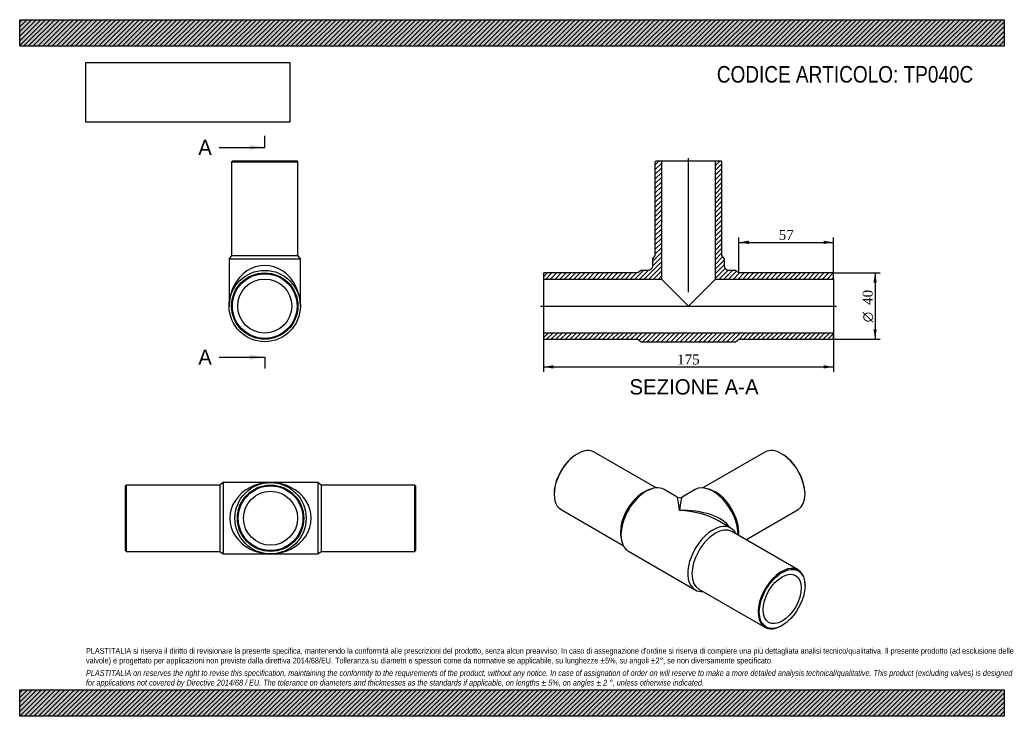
# Model space of a CAD drawing. Header units: millimetres. Extents: x 0 to 594, y 0 to 420.
import ezdxf
from ezdxf.enums import TextEntityAlignment as Align
from ezdxf.lldxf.tags import DXFTag

# ---------------------------------------------------------------- set-up
doc = ezdxf.new("R2010")
doc.units = ezdxf.units.MM
doc.header["$LTSCALE"] = 2
for name, color, linetype in [('Default', 7, 'Continuous'), ('DV4_Default', 7, 'Continuous'), ('TP040C', 7, 'Continuous')]:
    doc.layers.add(name, color=color, linetype=linetype)
doc.styles.add('SEACAD_Solid_Edge_ANSI', font='seans.ttf')
doc.styles.add('SEACAD_Solid_Edge_ANSI1_Symbols', font='semeca1.ttf')
doc.styles.add('SEACAD_Times_New_Roman', font='times.ttf')
tags = doc.linetypes.add('CENTER2', pattern=[28.575, 19.05, -3.175, 3.175, -3.175]).pattern_tags.tags
tags[10:11] = [DXFTag(74, 4), DXFTag(75, 0), DXFTag(340, '0'), DXFTag(46, 0.0), DXFTag(50, 0.0), DXFTag(44, 0.0), DXFTag(45, 0.0)]
tags[8:9] = [DXFTag(74, 4), DXFTag(75, 0), DXFTag(340, '0'), DXFTag(46, 0.0), DXFTag(50, 0.0), DXFTag(44, 0.0), DXFTag(45, 0.0)]
tags[6:7] = [DXFTag(74, 4), DXFTag(75, 0), DXFTag(340, '0'), DXFTag(46, 0.0), DXFTag(50, 0.0), DXFTag(44, 0.0), DXFTag(45, 0.0)]
tags[4:5] = [DXFTag(74, 4), DXFTag(75, 0), DXFTag(340, '0'), DXFTag(46, 0.0), DXFTag(50, 0.0), DXFTag(44, 0.0), DXFTag(45, 0.0)]
doc.dimstyles.new('ANSImm', dxfattribs={"dimtxt": 6, "dimasz": 6, "dimexe": 3, "dimexo": 0, "dimgap": 1.5, "dimtad": 1, "dimdsep": 46, "dimtxsty": 'SEACAD_Times_New_Roman', "dimblk1": '_SE_FILLED', "dimblk2": '_SE_FILLED', "dimsah": 1, "dimcen": 3, "dimazin": 0, "dimtfac": 0.85, "dimtdec": 3, "dimtofl": 0, "dimtmove": 0, "dimatfit": 3, "dimfxl": 1, "dimarcsym": 0})
picture_1 = doc.add_image_def('image1.jpg', size_in_pixel=(4302, 1260))

# ---------------------------------------------------------------- blocks, each defined once
blk = doc.blocks.new('SE')
at = {"layer": 'TP040C', "color": 7, "linetype": 'Continuous'}
for p, q in [((64.33, 139.43), (63.83, 138.93)), ((63.83, 99.93), (63.83, 138.93)), ((64.33, 139.43), (64.33, 99.43)), ((120.83, 139.43), (64.33, 139.43)), ((122.83, 140.93), (120.83, 139.43)), ((120.83, 139.43), (120.83, 99.43)), ((122.83, 140.93), (122.83, 97.93)), ((151.33, 140.93), (122.83, 140.93)), ((179.83, 140.93), (151.33, 140.93)), ((179.83, 140.93), (179.83, 97.93)), ((181.83, 139.43), (179.83, 140.93)), ((181.83, 139.43), (181.83, 99.43)), ((238.33, 139.43), (181.83, 139.43)), ((238.33, 99.43), (238.33, 139.43)), ((238.83, 138.93), (238.33, 139.43)), ((238.83, 138.93), (238.83, 99.93)), ((63.83, 99.93), (64.33, 99.43)), ((64.33, 99.43), (120.83, 99.43)), ((120.83, 99.43), (122.83, 97.93)), ((122.83, 97.93), (151.33, 97.93)), ((151.33, 97.93), (179.83, 97.93)), ((179.83, 97.93), (181.83, 99.43)), ((181.83, 99.43), (238.33, 99.43)), ((238.33, 99.43), (238.83, 99.93))]:
    blk.add_line(p, q, dxfattribs=at)
for radius in [21.5, 20, 19.5, 16.3]:
    blk.add_circle((151.33, 119.43), radius, dxfattribs=at)
for major_axis in [(24.5, 0), (-24.5, 0)]:
    blk.add_ellipse((151.33, 119.43), major_axis=major_axis, ratio=0.877551, start_param=1.570796, end_param=4.712389, dxfattribs=at)
blk = doc.blocks.new('SE1')
at = {"layer": 'TP040C', "color": 7, "linetype": 'Continuous'}
for p, q in [((336.59, 158.33), (336.24, 158.12)), ((384.01, 137.71), (346.59, 159.32)), ((449.63, 159.32), (412.21, 137.71)), ((459.98, 158.12), (459.63, 158.33)), ((381.37, 137.19), (379.72, 136.68)), ((396.61, 132.17), (388.71, 136.74)), ((407.51, 136.74), (399.61, 132.17)), ((416.5, 136.68), (414.85, 137.19)), ((322.45, 134.24), (322.45, 133.83)), ((473.77, 133.83), (473.77, 134.24)), ((326.59, 124.68), (364.01, 103.07)), ((438.11, 106.48), (469.63, 124.68)), ((429.01, 113.47), (421.11, 118.03)), ((362.76, 107.31), (363.14, 105.62)), ((469.63, 88.28), (429.68, 111.35)), ((367.21, 99.5), (407.51, 76.23)), ((473.77, 78.72), (473.77, 79.13)), ((409.68, 76.71), (449.63, 53.64)), ((459.63, 54.63), (459.98, 54.84))]:
    blk.add_line(p, q, dxfattribs=at)
blk.add_arc((398.11, 134.77), 3, 240.51873, 299.68372, dxfattribs=at)
for centre, major_axis, ratio, start_param, end_param in [((336.59, 142), (10, 17.32), 0.57735, 0, 3.141593), ((459.63, 142), (-10, 17.32), 0.57735, 3.141593, 6.283185), ((336.24, 142.2), (-9.75, -16.89), 0.57735, 3.926991, 5.497787), ((459.98, 142.2), (9.75, -16.89), 0.57735, 0.785398, 2.356194), ((377.96, 118.12), (-10.75, -18.62), 0.57735, 3.141593, 6.283185), ((376.55, 118.93), (-10, -17.32), 0.57735, 3.700583, 5.724195), ((418.26, 118.12), (-10.75, 18.62), 0.57735, 3.916957, 6.283185), ((419.68, 118.93), (-10, 17.32), 0.57735, 3.815977, 5.724195), ((398.11, 106.48), (1.55, -25.71), 0.056147, 2.319104, 3.104502), ((398.11, 106.48), (-1.55, -25.71), 0.056147, 3.178683, 3.964081), ((398.11, 106.48), (-32.51, -1.73), 0.53862, 3.464593, 4.683804), ((398.11, 106.48), (-32.51, 1.73), 0.53862, 3.955575, 4.740974), ((418.26, 94.85), (-10.75, -18.62), 0.57735, 2.765842, 6.283185), ((419.68, 94.03), (-10, -17.32), 0.57735, 3.141593, 6.283185), ((398.11, 106.48), (-32.51, 1.73), 0.53862, 3.952009, 3.955575), ((459.63, 70.96), (-10, -17.32), 0.57735, 2.356194, 6.283185), ((418.26, 94.85), (-10.75, -18.62), 0.57735, 0, 0.37575), ((459.63, 70.96), (-10, -17.32), 0.57735, 0, 0.785398)]:
    blk.add_ellipse(centre, major_axis=major_axis, ratio=ratio, start_param=start_param, end_param=end_param, dxfattribs=at)
for major_axis in [(9.75, 16.89), (-8.15, -14.12)]:
    blk.add_ellipse((459.98, 70.76), major_axis=major_axis, ratio=0.57735, dxfattribs=at)
blk = doc.blocks.new('SE2')
at = {"layer": 'TP040C', "color": 7, "linetype": 'Continuous'}
for p, q in [((128.34, 334.86), (127.84, 334.36)), ((127.84, 334.36), (167.84, 334.36)), ((127.84, 334.36), (127.84, 277.86)), ((128.34, 334.86), (167.34, 334.86)), ((167.84, 334.36), (167.34, 334.86)), ((167.84, 277.86), (167.84, 334.36)), ((127.84, 277.86), (126.34, 275.86)), ((126.34, 275.86), (169.34, 275.86)), ((126.34, 275.86), (126.34, 247.36)), ((127.84, 277.86), (167.84, 277.86)), ((169.34, 275.86), (167.84, 277.86)), ((169.34, 247.36), (169.34, 275.86))]:
    blk.add_line(p, q, dxfattribs=at)
for radius in [21.5, 20, 19.5, 16.3]:
    blk.add_circle((147.84, 247.36), radius, dxfattribs=at)
blk.add_ellipse((147.84, 247.36), major_axis=(0, -24.5), ratio=0.877551, start_param=1.570796, end_param=4.712389, dxfattribs=at)
blk = doc.blocks.new('SE4')
at = {"color": 7, "linetype": 'Continuous', "style": 'SEACAD_Solid_Edge_ANSI'}
blk.add_text('A', height=9.2, dxfattribs=at).set_placement((107.73, 347.6), align=Align.TOP_LEFT)
blk = doc.blocks.new('SE5')
at = {"color": 7, "linetype": 'Continuous', "style": 'SEACAD_Solid_Edge_ANSI'}
blk.add_text('A', height=9.2, dxfattribs=at).set_placement((107.73, 221.11), align=Align.TOP_LEFT)
blk = doc.blocks.new('SEANNOT_GROUP')
at = {"linetype": 'Continuous'}
blk.add_hatch(color=7, dxfattribs=at).paths.add_polyline_path([(138.64, 341.46), (147.84, 343), (138.64, 344.53)])
at = {"color": 7, "linetype": 'Continuous'}
blk.add_lwpolyline([(120.24, 343), (147.84, 343)], dxfattribs=at)
blk = doc.blocks.new('SEANNOT_GROUP1')
at = {"linetype": 'Continuous'}
blk.add_hatch(color=7, dxfattribs=at).paths.add_polyline_path([(138.64, 214.98), (147.84, 216.51), (138.64, 218.04)])
at = {"color": 7, "linetype": 'Continuous'}
blk.add_lwpolyline([(120.24, 216.51), (147.84, 216.51)], dxfattribs=at)
blk = doc.blocks.new('SE3')
at = {"layer": 'Default', "color": 7, "linetype": 'CENTER2'}
for p, q in [((147.84, 343), (147.84, 349.9)), ((147.84, 216.51), (147.84, 209.61))]:
    blk.add_line(p, q, dxfattribs=at)
at = {"layer": 'Default', "color": 7, "linetype": 'CENTER2', "const_width": 0.0001}
blk.add_lwpolyline([(147.84, 343), (147.84, 216.51)], dxfattribs=at)
at = {"layer": 'Default'}
for name in ['SE4', 'SEANNOT_GROUP', 'SE5', 'SEANNOT_GROUP1']:
    blk.add_blockref(name, (0, 0), dxfattribs=at)
blk = doc.blocks.new('SE6')
at = {"layer": 'TP040C', "linetype": 'Continuous'}
h = blk.add_hatch(dxfattribs=at)
h.set_pattern_fill('LINE', scale=0.62992, angle=45, style=0)
edge = h.paths.add_edge_path()
edge.add_line((383.43, 277.86), (381.93, 275.86))
edge.add_line((381.93, 275.86), (381.93, 271.86))
edge.add_arc((378.93, 271.86), 3, 270, 360, ccw=False)
edge.add_line((378.93, 268.86), (374.93, 268.86))
edge.add_line((374.93, 268.86), (372.93, 267.36))
edge.add_line((372.93, 267.36), (316.43, 267.36))
edge.add_line((316.43, 267.36), (315.93, 266.86))
edge.add_line((315.93, 266.86), (315.93, 263.66))
edge.add_line((315.93, 263.66), (387.13, 263.66))
edge.add_line((387.13, 263.66), (387.13, 334.86))
edge.add_line((387.13, 334.86), (383.93, 334.86))
edge.add_line((383.93, 334.86), (383.43, 334.36))
edge.add_line((383.43, 334.36), (383.43, 277.86))
h = blk.add_hatch(dxfattribs=at)
h.set_pattern_fill('LINE', scale=0.62992, angle=45, style=0)
edge = h.paths.add_edge_path()
edge.add_line((423.43, 277.86), (423.43, 334.36))
edge.add_line((423.43, 334.36), (422.93, 334.86))
edge.add_line((422.93, 334.86), (419.73, 334.86))
edge.add_line((419.73, 334.86), (419.73, 263.66))
edge.add_line((419.73, 263.66), (490.93, 263.66))
edge.add_line((490.93, 263.66), (490.93, 266.86))
edge.add_line((490.93, 266.86), (490.43, 267.36))
edge.add_line((490.43, 267.36), (433.93, 267.36))
edge.add_line((433.93, 267.36), (431.93, 268.86))
edge.add_line((431.93, 268.86), (427.93, 268.86))
edge.add_arc((427.93, 271.86), 3, 180, 270, ccw=False)
edge.add_line((424.93, 271.86), (424.93, 275.86))
edge.add_line((424.93, 275.86), (423.43, 277.86))
h = blk.add_hatch(dxfattribs=at)
h.set_pattern_fill('LINE', scale=0.62992, angle=45, style=0)
h.paths.add_polyline_path([(490.93, 227.86), (490.93, 231.06), (315.93, 231.06), (315.93, 227.86), (316.43, 227.36), (372.93, 227.36), (374.93, 225.86), (431.93, 225.86), (433.93, 227.36), (490.43, 227.36)])
at = {"layer": 'DV4_Default', "color": 7, "linetype": 'CENTER2'}
for p, q in [((403.43, 255.71), (403.43, 336.61)), ((314.18, 247.36), (492.68, 247.36))]:
    blk.add_line(p, q, dxfattribs=at)
at = {"layer": 'TP040C', "color": 7, "linetype": 'Continuous'}
for p, q in [((383.43, 334.36), (383.93, 334.86)), ((383.43, 277.86), (383.43, 334.36)), ((383.93, 334.86), (387.13, 334.86)), ((387.13, 334.86), (419.73, 334.86)), ((387.13, 334.86), (387.13, 263.66)), ((419.73, 334.86), (422.93, 334.86)), ((419.73, 263.66), (419.73, 334.86)), ((422.93, 334.86), (423.43, 334.36)), ((423.43, 334.36), (423.43, 277.86)), ((381.93, 275.86), (383.43, 277.86)), ((381.93, 271.86), (381.93, 275.86)), ((423.43, 277.86), (424.93, 275.86)), ((424.93, 275.86), (424.93, 271.86)), ((315.93, 266.86), (316.43, 267.36)), ((372.93, 267.36), (316.43, 267.36)), ((374.93, 268.86), (372.93, 267.36)), ((378.93, 268.86), (374.93, 268.86)), ((431.93, 268.86), (427.93, 268.86)), ((433.93, 267.36), (431.93, 268.86)), ((490.43, 267.36), (433.93, 267.36)), ((490.43, 267.36), (490.93, 266.86)), ((315.93, 266.86), (315.93, 263.66)), ((315.93, 263.66), (315.93, 231.06)), ((315.93, 263.66), (387.13, 263.66)), ((387.13, 263.66), (403.43, 247.36)), ((403.43, 247.36), (419.73, 263.66)), ((419.73, 263.66), (490.93, 263.66)), ((490.93, 263.66), (490.93, 266.86)), ((490.93, 263.66), (490.93, 231.06)), ((490.93, 231.06), (315.93, 231.06)), ((315.93, 231.06), (315.93, 227.86)), ((316.43, 227.36), (315.93, 227.86)), ((316.43, 227.36), (372.93, 227.36)), ((372.93, 227.36), (374.93, 225.86)), ((374.93, 225.86), (431.93, 225.86)), ((431.93, 225.86), (433.93, 227.36)), ((433.93, 227.36), (490.43, 227.36)), ((490.93, 227.86), (490.43, 227.36)), ((490.93, 227.86), (490.93, 231.06))]:
    blk.add_line(p, q, dxfattribs=at)
for centre, start, end in [((378.93, 271.86), 270, 0), ((427.93, 271.86), 180, 270)]:
    blk.add_arc(centre, 3, start, end, dxfattribs=at)
blk = doc.blocks.new('DMBLK344')
at = {"layer": 'Default', "linetype": 'Continuous'}
for points in [[(321.93, 209.67), (321.93, 211.67), (315.93, 210.67)], [(484.93, 209.67), (490.93, 210.67), (484.93, 211.67)]]:
    blk.add_hatch(color=7, dxfattribs=at).paths.add_polyline_path(points)
at = {"layer": 'Default', "color": 7, "linetype": 'Continuous'}
for p, q in [((315.93, 231.06), (315.93, 207.67)), ((490.93, 231.06), (490.93, 207.67)), ((315.93, 210.67), (490.93, 210.67))]:
    blk.add_line(p, q, dxfattribs=at)
at = {"layer": 'Default', "color": 7, "linetype": 'Continuous', "style": 'SEACAD_Times_New_Roman'}
blk.add_text('175', height=6, dxfattribs=at).set_placement((396.61, 218.17), align=Align.TOP_LEFT)
blk = doc.blocks.new('_SE_FILLED')
at = {"color": 0}
blk.add_line((0, 0), (-1, 0), dxfattribs=at)
blk.add_solid([(0, 0), (-1, -0.1665), (-1, 0.1665), (0, 0)], dxfattribs=at)
blk = doc.blocks.new('DMBLK345')
at = {"layer": 'Default', "linetype": 'Continuous'}
for points in [[(439.93, 286.75), (433.93, 285.75), (439.93, 284.75)], [(484.93, 286.75), (484.93, 284.75), (490.93, 285.75)]]:
    blk.add_hatch(color=7, dxfattribs=at).paths.add_polyline_path(points)
at = {"layer": 'Default', "color": 7, "linetype": 'Continuous'}
for p, q in [((433.93, 267.36), (433.93, 288.75)), ((433.93, 285.75), (490.93, 285.75)), ((490.93, 265.26), (490.93, 288.75))]:
    blk.add_line(p, q, dxfattribs=at)
at = {"layer": 'Default', "color": 7, "linetype": 'Continuous', "style": 'SEACAD_Times_New_Roman'}
blk.add_text('57', height=6, dxfattribs=at).set_placement((457.88, 293.25), align=Align.TOP_LEFT)
blk = doc.blocks.new('GDimGGroup')
at = {"layer": 'Default', "linetype": 'Continuous'}
for points in [[(517.05, 261.36), (516.05, 267.36), (515.05, 261.36)], [(517.05, 233.36), (515.05, 233.36), (516.05, 227.36)]]:
    blk.add_hatch(color=7, dxfattribs=at).paths.add_polyline_path(points)
at = {"layer": 'Default', "color": 7, "linetype": 'Continuous'}
for p, q in [((490.43, 267.36), (519.05, 267.36)), ((516.05, 267.36), (516.05, 227.36)), ((490.43, 227.36), (519.05, 227.36))]:
    blk.add_line(p, q, dxfattribs=at)
for s, style, p in [('40', 'SEACAD_Times_New_Roman', (508.55, 248.03)), ('O', 'SEACAD_Solid_Edge_ANSI1_Symbols', (508.55, 237.59))]:
    blk.add_text(s, height=6, rotation=90, dxfattribs=dict(at, style=style)).set_placement(p, align=Align.TOP_LEFT)

msp = doc.modelspace()

# ---------------------------------------------------------------- hatches: boundary and pattern name
at = {"layer": 'Default', "linetype": 'Continuous'}
h = msp.add_hatch(dxfattribs=at)
h.set_pattern_fill('LINE', scale=0.62992, angle=45, style=0)
h.paths.add_polyline_path([(594, 404), (594, 420), (0, 420), (0, 404)])
for points in [[(594, 404), (594, 420), (0, 420), (0, 404)], [(594, 0), (594, 16), (0, 16), (0, 0)]]:
    msp.add_hatch(color=7, dxfattribs=at).paths.add_polyline_path(points)
h = msp.add_hatch(dxfattribs=at)
h.set_pattern_fill('LINE', scale=0.62992, angle=45, style=0)
h.paths.add_polyline_path([(594, 0), (594, 16), (0, 16), (0, 0)])

# ---------------------------------------------------------------- linework, layer by layer
at = {"layer": 'Default', "color": 7, "linetype": 'Continuous'}
for p, q in [((0, 420), (594, 420)), ((0, 404), (0, 420)), ((594, 420), (594, 404)), ((594, 404), (0, 404)), ((0, 16), (594, 16)), ((0, 0), (0, 16)), ((594, 16), (594, 0)), ((594, 0), (0, 0))]:
    msp.add_line(p, q, dxfattribs=at)

# ---------------------------------------------------------------- block references
at = {"layer": 'Default'}
for name in ['SE3', 'SE2', 'SE6', 'GDimGGroup', 'SE1', 'SE']:
    msp.add_blockref(name, (0, 0), dxfattribs=at)

# ---------------------------------------------------------------- texts
at = {"layer": 'Default', "color": 7, "linetype": 'Continuous', "style": 'SEACAD_Solid_Edge_ANSI'}
msp.add_text('SEZIONE A-A', height=9.2, dxfattribs=at).set_placement((367.857, 203.229), align=Align.TOP_LEFT)
at = {"layer": 'Default', "attachment_point": 1}
for s, insert, char_height, width in [('{\\fArial Narrow|b0||i0||c0|p34;\\C7;\\H10.;\\W1.;CODICE ARTICOLO: TP040C}', (420.572, 392.067), 10, 166.13957), ("{\\fArial Narrow|b0||i0||c0|p34;\\C7;\\H3.5;\\W1.;PLASTITALIA si riserva il diritto di revisionare la presente specifica, mantenendo la conformità alle prescrizioni del prodotto, senza alcun preavviso. In caso di assegnazione d'ordine si riserva di compiere una più dettagliata analisi tecnico/qualitativa. Il presente prodotto (ad esclusione delle \\P}{\\fArial Narrow|b0||i0||c0|p34;\\C7;\\H3.5;\\W1.;valvole) è progettato per applicazioni non previste dalla direttiva 2014/68/EU. Tolleranza su diametri e spessori come da normative se applicabile, su lunghezze ±5%, su angoli ±2°, se non diversamente specificato.\\P}{\\fArial Narrow|b0||i0||c0|p34;\\C7;\\H1.;\\W1.;   \\P}{\\fArial Narrow|b0||i1||c0|p34;\\C7;\\H3.5;\\W1.;PLASTITALIA on reserves the right to revise this specification, maintaining the conformity to the requirements of the product, without any notice. In case of assignation of order on will reserve to make a more detailed analysis technical/qualitative. This product (excluding valves) is designed \\P}{\\fArial Narrow|b0||i1||c0|p34;\\C7;\\H3.5;\\W1.;for applications not covered by Directive 2014/68 / EU. The tolerance on diameters and thicknesses as the standards if applicable, on lengths ± 5%, on angles ± 2 °, unless otherwise indicated.\\P}", (40, 41.205), 3.5, 514)]:
    msp.add_mtext(s, dxfattribs=dict(at, insert=insert, char_height=char_height, width=width))

# ---------------------------------------------------------------- dimensions: what is measured, and where the dimension line sits
at = {"layer": 'Default', "color": 7, "linetype": 'Continuous'}
dim = msp.add_linear_dim(base=(490.932, 285.753), p1=(433.932, 267.361), p2=(490.932, 265.261), text='\\A1;<>', dimstyle='ANSImm', dxfattribs=at)
dim.commit()
dim.dimension.update_dxf_attribs({"geometry": 'DMBLK345', "text_midpoint": (462.432, 285.753), "dimtype": 160})
dim = msp.add_linear_dim(base=(315.932, 210.671), p1=(315.932, 231.061), p2=(490.932, 231.061), angle=0, text='\\A1;<>', dimstyle='ANSImm', dxfattribs=at)
dim.commit()
dim.dimension.update_dxf_attribs({"geometry": 'DMBLK344', "text_midpoint": (403.432, 210.671), "dimtype": 161})

# ---------------------------------------------------------------- pictures from other files: only their frames are drawn
image = msp.add_image(picture_1, insert=(40, 358.206), size_in_units=(122.914, 36))
image.dxf.flags = 7

doc.saveas('drawing.dxf')
